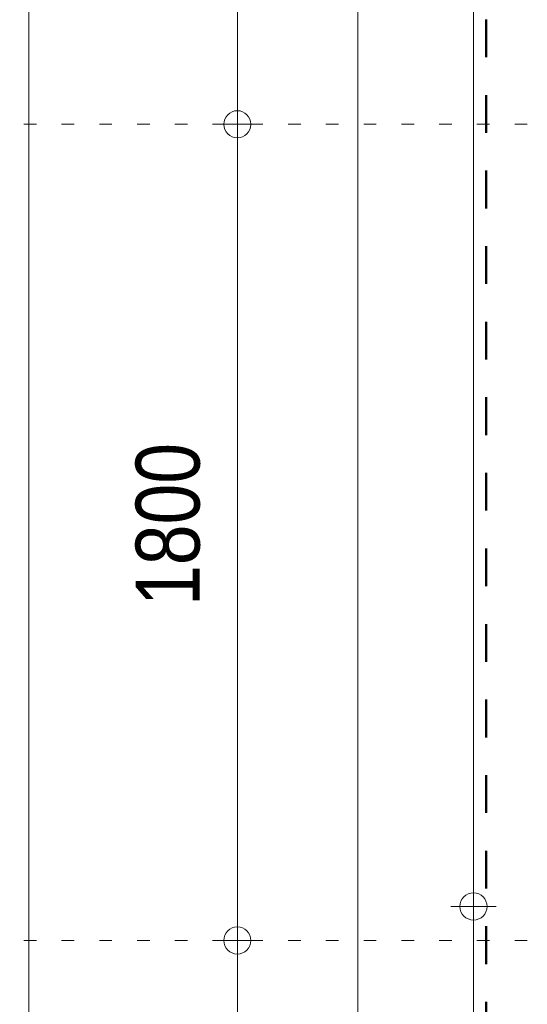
# Model space of a CAD drawing. Header units: millimetres. Extents: x 18442 to 242186, y -49554 to 63508.
# Tile 114 of 175: x 237866 to 238986, y -37299 to -35128. Entities that reach past the tile are written whole.
import ezdxf

# ---------------------------------------------------------------- set-up
doc = ezdxf.new("R2010")
doc.units = ezdxf.units.MM
doc.header["$LTSCALE"] = 400
doc.linetypes.add('STYLE_01', pattern=[0.416641, 0.208282, -0.208359])
doc.linetypes.add('STYLE_05', pattern=[0.208282, 0.069427, -0.138855])
for name, color, linetype, lineweight in [('1800_GRID', 9, 'STYLE_01', 9), ('Dimension-Buitengevel', 92, 'Continuous', 25), ('None', 7, 'Continuous', 9)]:
    doc.layers.add(name, color=color, linetype=linetype, lineweight=lineweight)
doc.styles.add('Abadi MT Condensed Light', font='txt', dxfattribs={"height": 176.388889})

# ---------------------------------------------------------------- blocks, each defined once
blk = doc.blocks.new('*U755')
at = {"layer": 'None', "color": 43, "linetype": 'Continuous', "lineweight": 9}
blk.add_line((58491.1, -20069.5), (58491.1, -35355.5), dxfattribs=at)
blk = doc.blocks.new('*U1640')
at = {"layer": 'Dimension-Buitengevel', "color": 43, "insert": (58727, -30172.3), "char_height": 141.11, "attachment_point": 1, "rotation": 90, "style": 'Abadi MT Condensed Light'}
blk.add_mtext('1800', dxfattribs=at)
blk = doc.blocks.new('*U2084')
at = {"layer": 'None', "color": 140, "linetype": 'Continuous', "lineweight": 15}
blk.add_line((59217.1, -24400), (59217.1, -35355.5), dxfattribs=at)
blk = doc.blocks.new('*U2425')
at = {"layer": '1800_GRID', "color": 43, "linetype": 'STYLE_05', "lineweight": 9}
for p, q in [((59591.1, -29110), (29270.1, -29110)), ((59591.1, -30910), (29270.1, -30910))]:
    blk.add_line(p, q, dxfattribs=at)
blk = doc.blocks.new('*U2429')
at = {"layer": '1800_GRID', "color": 7}
blk.add_blockref('*U2425', (0, 0), dxfattribs=at)
blk = doc.blocks.new('*U2434')
at = {"layer": '1800_GRID', "color": 43, "linetype": 'STYLE_05', "lineweight": 9}
for p, q in [((59591.1, -29110), (29270.1, -29110)), ((59591.1, -30910), (29270.1, -30910))]:
    blk.add_line(p, q, dxfattribs=at)

msp = doc.modelspace()

# ---------------------------------------------------------------- linework, layer by layer
at = {"layer": '1800_GRID', "color": 6, "linetype": 'STYLE_01', "lineweight": 50}
msp.add_lwpolyline([(237785.7849, 37701.61885), (238894.72553, 37701.61885), (238894.72553, -45998.38115), (237785.7849, -45998.38115)], close=True, dxfattribs=at)
at = {"layer": 'Dimension-Buitengevel', "color": 43, "linetype": 'Continuous', "lineweight": 9}
for p, q in [((238866.93635, -37083.38133), (238866.93635, -26307.96133)), ((238346.0569, -33558.38115), (238346.0569, -35358.38115)), ((238346.0569, -35308.38115), (238346.0569, -35358.38115)), ((238296.0569, -35358.38115), (238396.0569, -35358.38115)), ((238296.0569, -35358.38115), (238396.0569, -35358.38115)), ((238346.0569, -35358.38115), (238346.0569, -35408.38115)), ((238346.0569, -35358.38115), (238346.0569, -37158.38115)), ((238866.93635, -37033.38133), (238866.93635, -37083.38133)), ((238866.93635, -37033.38133), (238866.93635, -37083.38133)), ((238816.93635, -37083.38133), (238916.93635, -37083.38133)), ((238816.93635, -37083.38133), (238916.93635, -37083.38133)), ((238866.93635, -37083.38133), (238866.93635, -41503.38115)), ((238346.0569, -37108.38115), (238346.0569, -37158.38115)), ((238296.0569, -37158.38115), (238396.0569, -37158.38115)), ((238296.0569, -37158.38115), (238396.0569, -37158.38115)), ((238346.0569, -37158.38115), (238346.0569, -37208.38115)), ((238346.0569, -37158.38115), (238346.0569, -38958.38115))]:
    msp.add_line(p, q, dxfattribs=at)
at = {"layer": 'Dimension-Buitengevel', "color": 43, "lineweight": 9}
for centre in [(238346.0569, -35358.38115), (238346.0569, -35358.38115), (238866.93635, -37083.38133), (238866.93635, -37083.38133), (238346.0569, -37158.38115), (238346.0569, -37158.38115)]:
    msp.add_circle(centre, 29.99817, dxfattribs=at)

# ---------------------------------------------------------------- block references
at = {"layer": '1800_GRID', "color": 7}
for name in ['*U2434', '*U2429']:
    msp.add_blockref(name, (179394.72553, -6248.38115), dxfattribs=at)
at = {"layer": 'Dimension-Buitengevel', "color": 7}
msp.add_blockref('*U1640', (179394.72553, -6248.38115), dxfattribs=at)
at = {"layer": 'None', "color": 7}
for name in ['*U755', '*U2084']:
    msp.add_blockref(name, (179394.72553, -6248.38115), dxfattribs=at)

doc.saveas('drawing.dxf')
